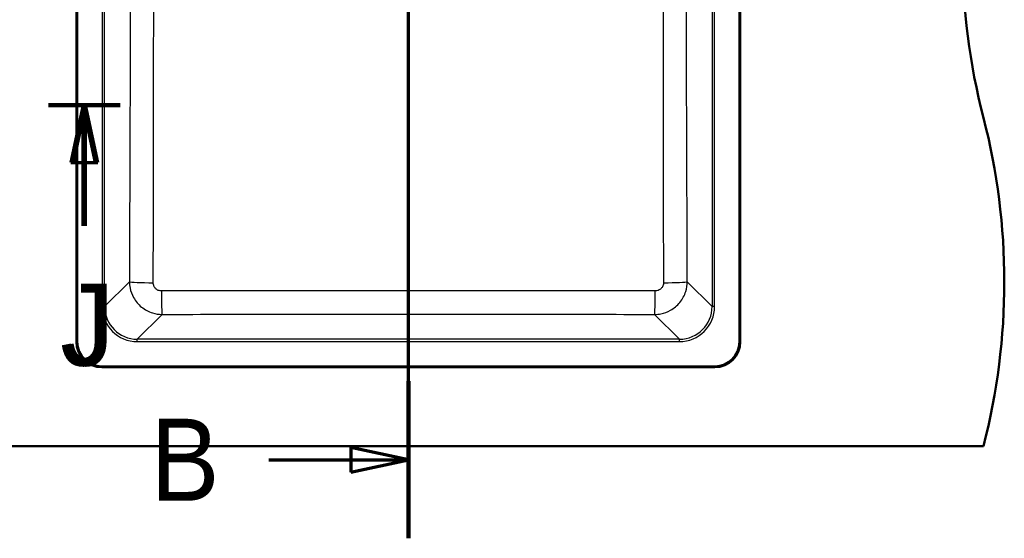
# Model space of a CAD drawing. Header units: millimetres. Extents: x 100 to 2000, y 93 to 3947.
# Tile 14 of 20: x 834 to 1433, y 3093 to 3408. Entities that reach past the tile are written whole.
import ezdxf

# ---------------------------------------------------------------- set-up
doc = ezdxf.new("R2010")
doc.units = ezdxf.units.MM
doc.header["$LTSCALE"] = 10
for name, color, linetype, lineweight in [('Section View Lines(ISO)', 7, 'Continuous', 70), ('Visible Edges(ISO)', 7, 'Continuous', 50), ('Visible Tangent Edges(ISO)', 7, 'Continuous', 25)]:
    doc.layers.add(name, color=color, linetype=linetype, lineweight=lineweight)
doc.styles.add('Text__5.0mm', font='arial.ttf', dxfattribs={"width": 0.9})

# ---------------------------------------------------------------- blocks, each defined once
blk = doc.blocks.new('2dTransSection1')
at = {"layer": 'Section View Lines(ISO)', "linetype": 'Continuous'}
for p, q in [((107.041, 309.266), (107.041, 394.703)), ((107.041, 389.917), (103.541, 390.667)), ((103.541, 390.667), (103.541, 389.167)), ((98.561, 389.917), (103.541, 389.917)), ((103.541, 389.917), (107.041, 389.917)), ((103.541, 389.167), (107.041, 389.917)), ((107.041, 314.052), (103.541, 314.802)), ((103.541, 314.802), (103.541, 313.302)), ((98.561, 314.052), (103.541, 314.052)), ((103.541, 314.052), (107.041, 314.052)), ((103.541, 313.302), (107.041, 314.052))]:
    blk.add_line(p, q, dxfattribs=at)
at = {"layer": 'Section View Lines(ISO)', "linetype": 'Continuous', "lineweight": 140}
for p, q in [((107.041, 385.13), (107.041, 394.703)), ((107.041, 309.266), (107.041, 318.839))]:
    blk.add_line(p, q, dxfattribs=at)
at = {"layer": 'Section View Lines(ISO)', "linetype": 'Continuous', "flags": 128}
for points in [[(103.541, 389.167), (107.041, 389.917)], [(103.541, 313.302), (107.041, 314.052)]]:
    blk.add_lwpolyline(points, dxfattribs=at)
at = {"layer": 'Section View Lines(ISO)'}
for points in [[(103.541, 389.167), (107.041, 389.917), (103.541, 390.667), (103.541, 389.167)], [(103.541, 313.302), (107.041, 314.052), (103.541, 314.802), (103.541, 313.302)]]:
    blk.add_solid(points, dxfattribs=at)
at = {"layer": 'Section View Lines(ISO)', "char_height": 5, "attachment_point": 7, "style": 'Text__5.0mm'}
for insert in [(91.353, 387.417), (91.353, 311.552)]:
    blk.add_mtext('B', dxfattribs=dict(at, insert=insert))
blk = doc.blocks.new('2dTransSection2')
at = {"layer": 'Section View Lines(ISO)', "linetype": 'Continuous'}
for p, q in [((85.141, 335.644), (89.495, 335.644)), ((87.245, 335.644), (86.495, 332.144)), ((87.391, 335.644), (86.641, 332.144)), ((87.245, 332.144), (87.245, 335.644)), ((87.995, 332.144), (87.245, 335.644)), ((87.391, 332.144), (87.391, 335.644)), ((88.141, 332.144), (87.391, 335.644)), ((86.495, 332.144), (87.995, 332.144)), ((86.641, 332.144), (88.141, 332.144)), ((87.245, 328.291), (87.245, 332.144)), ((87.391, 328.291), (87.391, 332.144))]:
    blk.add_line(p, q, dxfattribs=at)
at = {"layer": 'Section View Lines(ISO)', "linetype": 'Continuous', "lineweight": 140}
blk.add_line((85.141, 335.644), (89.495, 335.644), dxfattribs=at)
at = {"layer": 'Section View Lines(ISO)', "linetype": 'Continuous', "flags": 128}
for points in [[(87.995, 332.144), (87.245, 335.644)], [(88.141, 332.144), (87.391, 335.644)]]:
    blk.add_lwpolyline(points, dxfattribs=at)
at = {"layer": 'Section View Lines(ISO)'}
for points in [[(87.995, 332.144), (87.245, 335.644), (86.495, 332.144), (87.995, 332.144)], [(88.141, 332.144), (87.391, 335.644), (86.641, 332.144), (88.141, 332.144)]]:
    blk.add_solid(points, dxfattribs=at)
at = {"layer": 'Section View Lines(ISO)', "char_height": 5, "attachment_point": 7, "style": 'Text__5.0mm'}
for insert in [(85.853, 319.707), (85.999, 319.707)]:
    blk.add_mtext('J', dxfattribs=dict(at, insert=insert))

msp = doc.modelspace()

# ---------------------------------------------------------------- linework, layer by layer
at = {"layer": 'Visible Edges(ISO)'}
for p, q in [((868.41, 3212.3), (868.41, 3685.3)), ((868.91, 3685.3), (868.91, 3212.3)), ((1271.91, 3212.3), (1271.91, 3685.3)), ((1272.41, 3685.3), (1272.41, 3212.3)), ((883.91, 3197.3), (1256.91, 3197.3)), ((1256.91, 3196.8), (883.91, 3196.8)), ((720.41, 3148.8), (1420.41, 3148.8))]:
    msp.add_line(p, q, dxfattribs=at)
for centre, radius, start, end in [((1807.71, 3448.8), 400, 165.52249, 194.47751), ((1033.12, 3248.8), 400, 345.52249, 14.47751), ((883.91, 3212.3), 15.5, 180, 270), ((883.91, 3212.3), 15, 180, 270), ((1256.91, 3212.3), 15, 270, 0), ((1256.91, 3212.3), 15.5, 270, 0)]:
    msp.add_arc(centre, radius, start, end, dxfattribs=at)
at = {"layer": 'Visible Tangent Edges(ISO)'}
for p, q in [((884.04, 3663.75), (884.04, 3233.84)), ((885.53, 3233.84), (885.53, 3663.75)), ((1255.29, 3663.75), (1255.29, 3233.84)), ((1256.79, 3233.84), (1256.79, 3663.75)), ((900.64, 3248.94), (885.53, 3233.84)), ((1255.29, 3233.84), (1240.19, 3248.94)), ((884.04, 3233.84), (885.53, 3233.84)), ((1256.79, 3233.84), (1255.29, 3233.84)), ((905.46, 3213.92), (920.55, 3229.01)), ((1220.27, 3229.01), (1235.37, 3213.92)), ((1235.37, 3213.92), (905.46, 3213.92)), ((905.46, 3212.42), (905.46, 3213.92)), ((905.46, 3212.42), (1235.37, 3212.42)), ((1235.37, 3212.42), (1235.37, 3213.92))]:
    msp.add_line(p, q, dxfattribs=at)
for centre, major_axis, ratio, start_param, end_param in [((915.58, 3248.94), (-15, 0.06), 0.044541, 0.087353, 1.543286), ((1225.25, 3248.94), (15, 0.06), 0.044541, 4.739899, 6.195832), ((920.55, 3243.95), (0.04, -15), 0.026771, 4.757391, 6.195887), ((1220.27, 3243.95), (-0.04, -15), 0.026771, 0.087298, 1.525794), ((905.62, 3234), (-15.32, -15.32), 0.992433, 5.501585, 7.064785), ((905.62, 3234), (-14.27, -14.27), 0.991312, 5.501585, 7.064785), ((1235.21, 3234), (15.32, -15.32), 0.992433, 5.501585, 7.064785), ((1235.21, 3234), (14.27, -14.27), 0.991312, 5.501585, 7.064785)]:
    msp.add_ellipse(centre, major_axis=major_axis, ratio=ratio, start_param=start_param, end_param=end_param, dxfattribs=at)
for points, knots in [([(901.18, 3578.1), (901.23, 3555.96), (901.26, 3533.82), (901.28, 3488.89), (901.27, 3466.12), (901.22, 3433.38), (901.2, 3423.43), (901.1, 3381), (901, 3348.54), (900.81, 3293.7), (900.72, 3271.32), (900.64, 3248.94)], [-32.929696, -32.929696, -32.929696, -32.929696, -26.285662, -26.285662, -19.452184, -19.452184, -16.464848, -16.464848, -6.719811, -6.719811, 0, 0, 0, 0]), ([(915.17, 3248.28), (915.23, 3270.67), (915.28, 3293.07), (915.38, 3347.99), (915.42, 3380.51), (915.43, 3423.09), (915.43, 3433.08), (915.43, 3465.95), (915.43, 3488.85), (915.43, 3534), (915.44, 3556.25), (915.43, 3578.47)], [0, 0, 0, 0, 6.719811, 6.719811, 16.464848, 16.464848, 19.452184, 19.452184, 26.285662, 26.285662, 32.929696, 32.929696, 32.929696, 32.929696]), ([(1225.4, 3578.47), (1225.39, 3550.48), (1225.4, 3522.45), (1225.4, 3467.28), (1225.39, 3440.17), (1225.41, 3394.97), (1225.42, 3376.86), (1225.48, 3321.9), (1225.56, 3285.08), (1225.66, 3248.28)], [0, 0, 0, 0, 8.369128, 8.369128, 16.46485, 16.46485, 21.886355, 21.886355, 32.929699, 32.929699, 32.929699, 32.929699]), ([(1240.19, 3248.94), (1240.05, 3285.72), (1239.91, 3322.5), (1239.74, 3377.35), (1239.69, 3395.41), (1239.59, 3440.45), (1239.56, 3467.44), (1239.55, 3522.32), (1239.59, 3550.22), (1239.65, 3578.1)], [-32.929699, -32.929699, -32.929699, -32.929699, -21.886355, -21.886355, -16.46485, -16.46485, -8.369128, -8.369128, 0, 0, 0, 0]), ([(900.64, 3248.94), (900.64, 3247.65), (900.78, 3246.35), (901.45, 3243.04), (902.18, 3241.06), (904.43, 3237.05), (906.07, 3235.1), (909.99, 3231.9), (912.28, 3230.68), (916.6, 3229.33), (918.58, 3229.02), (920.55, 3229.01)], [0, 0, 0, 0, 0.0981329, 0.0981329, 0.2551457, 0.2551457, 0.4432629, 0.4432629, 0.6343427, 0.6343427, 0.7837728, 0.7837728, 0.7837728, 0.7837728]), ([(920.15, 3243.28), (919.66, 3243.28), (919.16, 3243.35), (918.07, 3243.69), (917.49, 3243.99), (916.51, 3244.79), (916.1, 3245.28), (915.54, 3246.29), (915.36, 3246.79), (915.2, 3247.62), (915.16, 3247.95), (915.17, 3248.28)], [-0.7837728, -0.7837728, -0.7837728, -0.7837728, -0.6343427, -0.6343427, -0.4432629, -0.4432629, -0.2551457, -0.2551457, -0.0981329, -0.0981329, 0, 0, 0, 0]), ([(1220.27, 3229.01), (1221.56, 3229.02), (1222.86, 3229.15), (1226.15, 3229.82), (1228.12, 3230.55), (1232.11, 3232.78), (1234.05, 3234.4), (1237.25, 3238.29), (1238.48, 3240.56), (1239.86, 3244.9), (1240.18, 3246.93), (1240.19, 3248.94)], [0, 0, 0, 0, 0.0975184, 0.0975184, 0.2535479, 0.2535479, 0.4403231, 0.4403231, 0.6309501, 0.6309501, 0.7837729, 0.7837729, 0.7837729, 0.7837729]), ([(1225.66, 3248.28), (1225.66, 3247.77), (1225.59, 3247.26), (1225.25, 3246.16), (1224.94, 3245.59), (1224.14, 3244.62), (1223.65, 3244.21), (1222.65, 3243.65), (1222.16, 3243.47), (1221.32, 3243.31), (1221, 3243.28), (1220.67, 3243.28)], [-0.7837729, -0.7837729, -0.7837729, -0.7837729, -0.6309501, -0.6309501, -0.4403231, -0.4403231, -0.2535479, -0.2535479, -0.0975184, -0.0975184, 0, 0, 0, 0]), ([(1220.67, 3243.28), (1170.63, 3243.34), (1120.53, 3243.36), (1020.3, 3243.36), (970.19, 3243.34), (920.15, 3243.28)], [0, 0, 0, 0, 14.988016, 14.988016, 29.976032, 29.976032, 29.976032, 29.976032]), ([(920.55, 3229.01), (970.5, 3229.13), (1020.45, 3229.2), (1120.37, 3229.2), (1170.33, 3229.13), (1220.27, 3229.01)], [-29.976032, -29.976032, -29.976032, -29.976032, -14.988016, -14.988016, 0, 0, 0, 0])]:
    msp.add_open_spline(points, degree=3, knots=knots, dxfattribs=at)

# ---------------------------------------------------------------- block references
at = {"layer": 'Section View Lines(ISO)', "xscale": 10, "yscale": 10, "zscale": 10}
for name in ['2dTransSection1', '2dTransSection2']:
    msp.add_blockref(name, (0, 0), dxfattribs=at)

doc.saveas('drawing.dxf')
